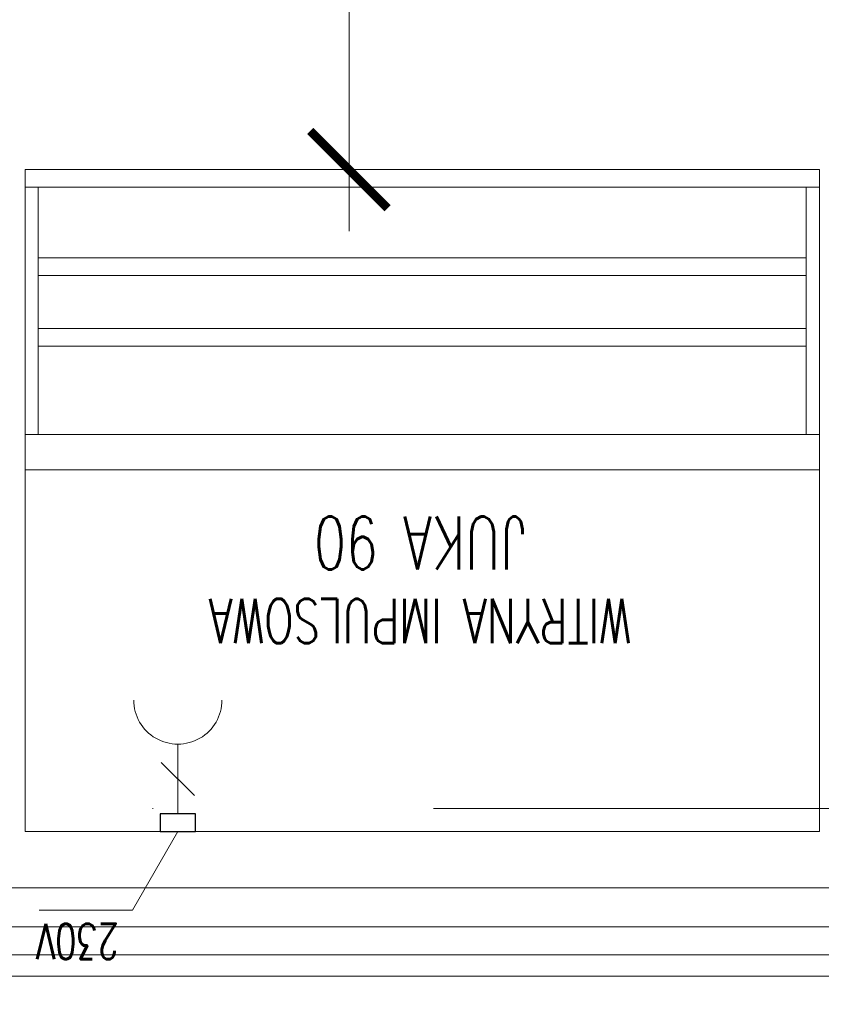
# Model space of a CAD drawing. Header units: millimetres. Extents: x -13532 to 2392, y -5241 to 5322.
# Tile 109 of 256: x -10914 to -10823, y 1073 to 1184. Entities that reach past the tile are written whole.
import ezdxf

# ---------------------------------------------------------------- set-up
doc = ezdxf.new("R2010")
doc.units = ezdxf.units.MM
doc.linetypes.add('KRESKAKROPKA2', pattern=[12.7, 6.35, -3.175, 0, -3.175])
doc.layers.get('Defpoints').update_dxf_attribs({"true_color": 0xdae6d4})
for name, color, linetype, lineweight, true_color in [('a___wymiary', 7, 'Continuous', 5, 0x666666), ('drzwi - AGP1', 7, 'Continuous', 13, 0x7f7f7f), ('Meble - AGP1', 7, 'Continuous', 15, 0x999999), ('OSI', 7, 'KRESKAKROPKA2', 5, 0x7f7f7f), ('WYMIARY - AGP1', 7, 'Continuous', 5, 0x716d5a)]:
    doc.layers.add(name, color=color, linetype=linetype, lineweight=lineweight, true_color=true_color)
doc.layers.add('CHLODNICTWO', color=94, linetype='Continuous', lineweight=9)
doc.layers.add('cz-sr', color=150, linetype='Continuous', lineweight=15)
doc.layers.add('uwagi', color=7, linetype='Continuous', lineweight=50, true_color=0xf82f6b, plot=False)
doc.styles.add('ARIAL NARROW', font='ARIALN.TTF', dxfattribs={"width": 0.9})
doc.styles.add('JACEK_07', font='simplex.shx', dxfattribs={"width": 0.7})
doc.styles.add('RomanS', font='simplex.shx')
doc.dimstyles.new('wymiary agp1', dxfattribs={"dimtxt": 15, "dimasz": 5, "dimexe": 5, "dimexo": 5, "dimgap": 1.8, "dimtad": 1, "dimdec": 3, "dimrnd": 0.5, "dimdsep": 46, "dimtxsty": 'ARIAL NARROW', "dimblk": 'znacznik', "dimcen": 1.5, "dimse1": 1, "dimse2": 1, "dimclrd": 256, "dimclre": 256, "dimazin": 0, "dimtfac": 1, "dimtdec": 3, "dimtmove": 1, "dimatfit": 3, "dimldrblk": 'znacznik', "dimfxl": 1000, "dimfxlon": 1, "dimlwd": -1, "dimarcsym": 0})

# ---------------------------------------------------------------- blocks, each defined once
blk = doc.blocks.new('gn-230')
at = {"layer": 'Meble - AGP1'}
for p, q in [((-15.65, -3.75), (-8.15, 3.75)), ((-4, 0), (-19.8, 0))]:
    blk.add_line(p, q, dxfattribs=at)
at = {"layer": 'Meble - AGP1', "lineweight": 30}
blk.add_lwpolyline([(-4, -4), (0, -4), (0, 4), (-4, 4)], close=True, dxfattribs=at)
at = {"layer": 'Meble - AGP1'}
blk.add_arc((-29.8, 0), 10, 270, 90, dxfattribs=at)
blk = doc.blocks.new('*U218')
at = {"layer": 'Meble - AGP1'}
blk.add_line((0, -41), (90, -41), dxfattribs=at)
for points in [[(72.69, 0), (77.84, 8.9), (88.4, 8.9)], [(0, 0), (90, 0), (90, -75), (0, -75), (0, 0)], [(88.5, -55), (1.5, -55)], [(88.5, -57), (1.5, -57)], [(88.5, -63), (1.5, -63)], [(88.5, -65), (1.5, -65)]]:
    blk.add_lwpolyline(points, dxfattribs=at)
for points in [[(0, 0), (90, 0), (90, -45), (0, -45)], [(0, -45), (1.5, -45), (1.5, -73), (0, -73)], [(90, -45), (88.5, -45), (88.5, -73), (90, -73)], [(0, -75), (90, -75), (90, -73), (0, -73)]]:
    blk.add_lwpolyline(points, close=True, dxfattribs=at)
at = {"layer": 'Meble - AGP1', "xscale": 0.5, "yscale": 0.5, "zscale": 0.5, "rotation": 89.99999999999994}
blk.add_blockref('gn-230', (72.69, 0), dxfattribs=at)
at = {"layer": 'Meble - AGP1'}
for s, insert, char_height, width, attachment_point, style in [('{\\W0.7;230V}', (79.38, 14.46), 4, 32.4538, 1, 'RomanS'), ('{\\H0.83333x;WITRYNA IMPULSOWA\\P}JUKA 90', (45.27, -28.52), 6, 90.5449, 5, 'JACEK_07')]:
    blk.add_mtext(s, dxfattribs=dict(at, insert=insert, char_height=char_height, width=width, attachment_point=attachment_point, style=style))
blk = doc.blocks.new('znacznik')
at = {"layer": 'a___wymiary'}
for p, q in [((0, 1.394), (0, -1.394)), ((1.394, 0), (-1.394, 0))]:
    blk.add_line(p, q, dxfattribs=at)
at = {"layer": 'a___wymiary', "const_width": 0.2}
blk.add_lwpolyline([(0.876, 0.876), (-0.876, -0.876)], dxfattribs=at)
blk = doc.blocks.new('*D505')
at = {"layer": 'Defpoints', "color": 0}
for p in [(-11552.11, 1075.85), (-9536.64, 1075.85), (-9536.64, 856.38)]:
    blk.add_point(p, dxfattribs=at)
at = {"layer": 'WYMIARY - AGP1'}
blk.add_line((-11547.11, 856.38), (-9541.64, 856.38), dxfattribs=at)
at = {"layer": 'WYMIARY - AGP1', "xscale": 5, "yscale": 5, "zscale": 5, "rotation": 180}
blk.add_blockref('znacznik', (-11552.11, 856.38), dxfattribs=at)
at = {"layer": 'WYMIARY - AGP1', "xscale": 5, "yscale": 5, "zscale": 5}
blk.add_blockref('znacznik', (-9536.64, 856.38), dxfattribs=at)
at = {"layer": 'WYMIARY - AGP1', "color": 18, "true_color": 0x000000, "insert": (-10578.77, 865.84), "char_height": 15, "attachment_point": 5, "style": 'ARIAL NARROW'}
blk.add_mtext('2015.5', dxfattribs=at)
blk = doc.blocks.new('*D569')
at = {"layer": 'Defpoints', "color": 0}
for p in [(-10337.11, 1244.62), (-11516.11, 1092.92), (-10337.11, 1092.92)]:
    blk.add_point(p, dxfattribs=at)
at = {"layer": 'WYMIARY - AGP1'}
blk.add_line((-11511.11, 1244.62), (-10342.11, 1244.62), dxfattribs=at)
at = {"layer": 'WYMIARY - AGP1', "xscale": 5, "yscale": 5, "zscale": 5, "rotation": 180}
blk.add_blockref('znacznik', (-11516.11, 1244.62), dxfattribs=at)
at = {"layer": 'WYMIARY - AGP1', "xscale": 5, "yscale": 5, "zscale": 5}
blk.add_blockref('znacznik', (-10337.11, 1244.62), dxfattribs=at)
at = {"layer": 'WYMIARY - AGP1', "color": 18, "true_color": 0x000000, "insert": (-10926.61, 1254.08), "char_height": 15, "attachment_point": 5, "style": 'ARIAL NARROW'}
blk.add_mtext('1179', dxfattribs=at)
blk = doc.blocks.new('*D585')
at = {"layer": 'Defpoints', "color": 0}
for p in [(-10876.49, 1299), (-10862.53, 1299), (-10862.53, 1167.24)]:
    blk.add_point(p, dxfattribs=at)
at = {"layer": 'WYMIARY - AGP1'}
blk.add_line((-10876.49, 1172.24), (-10876.49, 1294), dxfattribs=at)
at = {"layer": 'WYMIARY - AGP1', "xscale": 5, "yscale": 5, "zscale": 5}
for p, rotation in [((-10876.49, 1299), 90), ((-10876.49, 1167.24), 270)]:
    blk.add_blockref('znacznik', p, dxfattribs=dict(at, rotation=rotation))
at = {"layer": 'WYMIARY - AGP1', "color": 18, "true_color": 0x000000, "insert": (-10885.94, 1225.35), "char_height": 15, "attachment_point": 5, "rotation": 90, "style": 'ARIAL NARROW'}
blk.add_mtext('132', dxfattribs=at)
blk = doc.blocks.new('osi')
at = {"layer": 'OSI', "ltscale": 10}
blk.add_line((-11756.72, 1094.85), (-9340.14, 1094.85), dxfattribs=at)
blk = doc.blocks.new('wz1')
at = {"layer": 'drzwi - AGP1'}
for points in [[(-11179.61, 585.85), (-10335.88, 585.85)], [(-11178.46, 581.45), (-10338.67, 581.45)], [(-11178.46, 578.25), (-10339.68, 578.25)], [(-11179.61, 575.85), (-10335.73, 575.85)]]:
    blk.add_lwpolyline(points, dxfattribs=at)

msp = doc.modelspace()

# ---------------------------------------------------------------- block references
at = {"layer": 'CHLODNICTWO', "rotation": 180}
msp.add_blockref('*U218', (-10823.1946, 1092.2371), dxfattribs=at)
at = {"layer": 'cz-sr'}
msp.add_blockref('osi', (0.0999, 0), dxfattribs=at)
at = {"layer": 'uwagi'}
msp.add_blockref('wz1', (0, 500), dxfattribs=at)

# ---------------------------------------------------------------- dimensions: what is measured, and where the dimension line sits
at = {"layer": 'WYMIARY - AGP1'}
dim = msp.add_linear_dim(base=(-10876.4851, 1298.9961), p1=(-10862.5329, 1167.2371), p2=(-10862.5329, 1298.9961), angle=90, dimstyle='wymiary agp1', override={"dimclrd": 256, "dimclre": 256}, dxfattribs=at)
dim.commit()
dim.dimension.update_dxf_attribs({"geometry": '*D585', "text_midpoint": (-10876.4851, 1225.3549), "dimtype": 160})
dim = msp.add_linear_dim(base=(-10337.106, 1244.6234), p1=(-11516.1068, 1092.9245), p2=(-10337.106, 1092.9245), dimstyle='wymiary agp1', override={"dimclrd": 256, "dimclre": 256}, dxfattribs=at)
dim.commit()
dim.dimension.update_dxf_attribs({"geometry": '*D569', "text_midpoint": (-10926.6064, 1254.082)})
dim = msp.add_linear_dim(base=(-9536.638, 856.3817), p1=(-11552.1066, 1075.8544), p2=(-9536.638, 1075.8541), dimstyle='wymiary agp1', override={"dimclrd": 256, "dimclre": 256}, dxfattribs=at)
dim.commit()
dim.dimension.update_dxf_attribs({"geometry": '*D505', "text_midpoint": (-10578.7662, 856.3817), "dimtype": 160})

doc.saveas('drawing.dxf')
